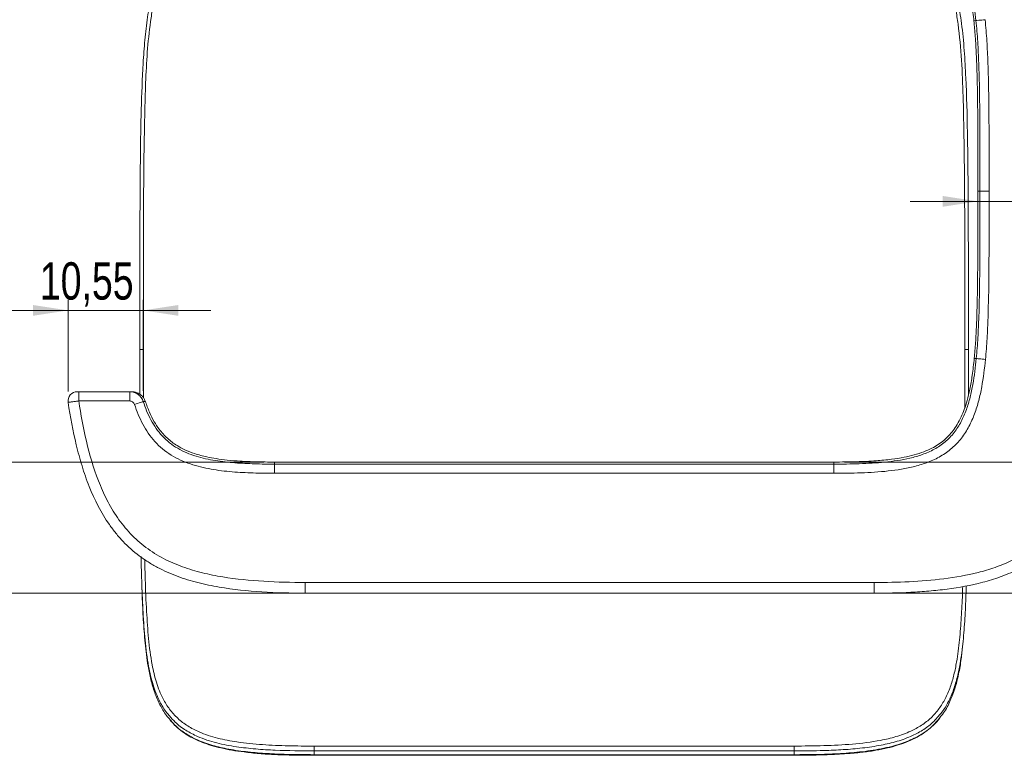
# Model space of a CAD drawing. Header units: millimetres. Extents: x 0 to 420, y 0 to 297.
# Tile 9 of 12: x 278 to 370, y 88 to 157. Entities that reach past the tile are written whole.
import ezdxf

# ---------------------------------------------------------------- set-up
doc = ezdxf.new("R2010")
doc.units = ezdxf.units.MM
doc.styles.add('SLDTEXTSTYLE0', font='TXT', dxfattribs={"width": 0.75})
doc.dimstyles.new('SLDDIMSTYLE1', dxfattribs={"dimtxt": 3.5, "dimasz": 3.302, "dimexe": 0, "dimexo": 0.0625, "dimgap": 0.875, "dimtad": 1, "dimlfac": 1.5, "dimrnd": 1e-09, "dimzin": 12, "dimdsep": 46, "dimtxsty": 'SLDTEXTSTYLE0', "dimsah": 1, "dimcen": 0.09, "dimadec": 0, "dimazin": 3, "dimtfac": 1, "dimtmove": 0, "dimatfit": 0, "dimfxl": 0, "dimfrac": 2, "dimtolj": 1, "dimtzin": 12, "dimarcsym": 0})

# ---------------------------------------------------------------- blocks, each defined once
blk = doc.blocks.new('_D_17')
at = {"color": 7, "linetype": 'Continuous', "lineweight": 0}
for p, q in [((272.895, 115.49), (272.895, 121.84)), ((300.925, 115.49), (271.895, 115.49)), ((272.895, 103.204), (272.895, 115.49)), ((303.794, 103.204), (271.895, 103.204)), ((272.895, 103.204), (272.895, 96.854))]:
    blk.add_line(p, q, dxfattribs=at)
for points in [[(272.895, 115.49), (273.403, 118.792), (272.387, 118.792)], [(272.895, 103.204), (272.387, 99.902), (273.403, 99.902)]]:
    blk.add_solid(points, dxfattribs=at)
at = {"color": 7, "linetype": 'Continuous', "lineweight": 0, "insert": (268.384, 105.954), "char_height": 3.5, "attachment_point": 1, "rotation": 90, "style": 'SLDTEXTSTYLE0'}
blk.add_mtext('18,43', dxfattribs=at)
blk = doc.blocks.new('_D_18')
at = {"color": 7, "linetype": 'Continuous', "lineweight": 0}
for p, q in [((282.588, 122.088), (282.588, 130.705)), ((289.623, 122.159), (289.623, 130.705)), ((282.588, 129.705), (276.238, 129.705)), ((282.588, 129.705), (289.623, 129.705)), ((289.623, 129.705), (295.973, 129.705))]:
    blk.add_line(p, q, dxfattribs=at)
for points in [[(282.588, 129.705), (279.286, 130.213), (279.286, 129.197)], [(289.623, 129.705), (292.925, 129.197), (292.925, 130.213)]]:
    blk.add_solid(points, dxfattribs=at)
at = {"color": 7, "linetype": 'Continuous', "lineweight": 0, "insert": (279.937, 134.217), "char_height": 3.5, "attachment_point": 1, "style": 'SLDTEXTSTYLE0'}
blk.add_mtext('10,55', dxfattribs=at)
blk = doc.blocks.new('_D_19')
at = {"color": 7, "linetype": 'Continuous', "lineweight": 0}
for p, q in [((402.197, 115.49), (402.197, 121.84)), ((355.332, 115.49), (403.197, 115.49)), ((402.197, 103.204), (402.197, 115.49)), ((359.127, 103.204), (403.197, 103.204)), ((402.197, 103.204), (402.197, 96.854))]:
    blk.add_line(p, q, dxfattribs=at)
for points in [[(402.197, 115.49), (402.705, 118.792), (401.689, 118.792)], [(402.197, 103.204), (401.689, 99.902), (402.705, 99.902)]]:
    blk.add_solid(points, dxfattribs=at)
at = {"color": 7, "linetype": 'Continuous', "lineweight": 0, "insert": (397.686, 101.318), "char_height": 3.5, "attachment_point": 1, "rotation": 90, "style": 'SLDTEXTSTYLE0'}
blk.add_mtext('18,43', dxfattribs=at)
blk = doc.blocks.new('_D_20')
at = {"color": 7, "linetype": 'Continuous', "lineweight": 0}
for p, q in [((381.461, 142.204), (381.461, 138.925)), ((367.838, 139.925), (361.488, 139.925)), ((367.838, 139.925), (381.461, 139.925)), ((367.838, 139.871), (367.838, 138.925)), ((381.461, 139.925), (387.811, 139.925))]:
    blk.add_line(p, q, dxfattribs=at)
for points in [[(367.838, 139.925), (364.536, 140.433), (364.536, 139.417)], [(381.461, 139.925), (384.763, 139.417), (384.763, 140.433)]]:
    blk.add_solid(points, dxfattribs=at)
at = {"color": 7, "linetype": 'Continuous', "lineweight": 0, "insert": (371.679, 144.437), "char_height": 3.5, "attachment_point": 1, "style": 'SLDTEXTSTYLE0'}
blk.add_mtext('20,43', dxfattribs=at)

msp = doc.modelspace()

# ---------------------------------------------------------------- linework, layer by layer
at = {"color": 7, "linetype": 'Continuous', "lineweight": 15}
for p, q in [((289.30406495, 126.05167748), (289.30406495, 126.06282479)), ((366.95299024, 126.05167748), (366.95201918, 121.75400626)), ((288.53055561, 122.08327474), (288.06152666, 122.08328219)), ((288.35726504, 122.08326232), (288.53724127, 122.08318533)), ((354.33237229, 115.48991821), (301.92468538, 115.48991821)), ((354.33237229, 114.43725299), (301.92467793, 114.43725299)), ((301.92468538, 115.2978323), (354.33237229, 115.2978323)), ((354.33237229, 114.43725299), (354.33237229, 115.2978323)), ((304.79385678, 104.20418602), (304.79385678, 103.20418647)), ((304.79385678, 104.20418602), (358.12718893, 104.20418602)), ((358.12718893, 104.20418602), (358.12718893, 103.20418647)), ((358.12718893, 103.20418647), (304.79385678, 103.20418647)), ((305.63834036, 88.86927686), (350.61871483, 88.86927686)), ((305.63167209, 88.01262897), (350.62206387, 88.01262897)), ((305.63834036, 88.4125364), (305.63834036, 88.06232434)), ((350.61871483, 88.4125364), (305.63834036, 88.4125364)), ((305.63834036, 88.06232434), (350.61871483, 88.06232434)), ((350.61871483, 88.4125364), (350.61871483, 88.06232434))]:
    msp.add_line(p, q, dxfattribs=at)
at = {"color": 8, "linetype": 'Continuous', "lineweight": 15}
for p, q in [((289.637394, 126.04610445), (289.63544691, 121.5234853)), ((283.44453101, 122.08463571), (283.44412868, 122.08464068)), ((301.92468538, 115.48991821), (301.92468538, 115.2978323)), ((354.33237229, 115.48991821), (354.33237229, 115.2978323))]:
    msp.add_line(p, q, dxfattribs=at)
at = {"color": 8, "linetype": 'Continuous', "lineweight": 15, "flags": 128}
for points in [[(367.83775165, 140.87092202), (367.84204319, 140.87092078), (367.85738145, 140.87091644), (367.88384343, 140.87090883), (367.9214167, 140.87089812), (367.97008886, 140.8708843), (368.02983507, 140.87086723)], [(367.50241095, 125.21614205), (367.50668262, 125.21572855), (367.52194886, 125.21425333), (367.54828914, 125.21170772), (367.58568858, 125.2080917), (367.63413225, 125.20340901), (367.69360279, 125.19765965)]]:
    msp.add_lwpolyline(points, dxfattribs=at)
at = {"color": 7, "linetype": 'Continuous', "lineweight": 15, "flags": 128}
for points in [[(368.89041687, 140.87081958), (368.73395467, 140.87082827), (368.58263586, 140.87083665), (368.44143246, 140.87084441), (368.31498121, 140.8708514), (368.20743953, 140.87085745), (368.12234396, 140.87086211), (368.062486, 140.87086552), (368.02983507, 140.87086723)], [(368.55019107, 125.11484148), (368.39445655, 125.12989786), (368.2438381, 125.14446002), (368.10329034, 125.15804863), (367.9774252, 125.17021792), (367.87038519, 125.18056677), (367.78568203, 125.1887562), (367.72610222, 125.19451674), (367.69360279, 125.19765965)], [(283.5796448, 121.21696096), (283.57961997, 121.38602457), (283.57959017, 121.54859127), (283.5795703, 121.69841748), (283.57955043, 121.8297439), (283.57953056, 121.93752648), (283.57952063, 122.0176227), (283.57951069, 122.066953), (283.57951069, 122.0836274)], [(288.35730478, 121.21659588), (288.35729484, 121.38567936), (288.35728988, 121.54826344), (288.35728491, 121.69810207), (288.35727994, 121.82943346), (288.35727497, 121.93721604), (288.35727001, 122.01730233), (288.35727001, 122.06661524), (288.35726504, 122.08326232)], [(288.80500023, 120.89316866), (288.95379826, 120.94153286), (289.09770374, 120.98831009), (289.231993, 121.03195808), (289.35225531, 121.07104631), (289.45452695, 121.10428831), (289.53545515, 121.13059383), (289.59238256, 121.14909611), (289.62343161, 121.15918916)], [(301.92467793, 114.43725299), (301.92468042, 114.5937127), (301.92468042, 114.74503151), (301.9246829, 114.88623491), (301.9246829, 115.01268617), (301.9246829, 115.12022785), (301.92468538, 115.20532341), (301.92468538, 115.26518138), (301.92468538, 115.2978323)]]:
    msp.add_lwpolyline(points, dxfattribs=at)
at = {"color": 7, "linetype": 'Continuous', "lineweight": 15}
for centre, radius, start, end in [((283.44463279, 121.21805622), 0.86666175, 90.0484328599, 188.5708654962), ((283.4448016, 121.21695306), 0.86666668, 90.0132560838, 188.5745433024)]:
    msp.add_arc(centre, radius, start, end, dxfattribs=at)
for points, knots in [([(358.12718952, 183.20418558), (359.26863971, 183.20418558), (360.40926886, 183.18193109), (362.6879264, 183.0669275), (363.82798224, 182.97407121), (366.08215366, 182.6785835), (367.19810325, 182.47643462), (368.8454189, 182.04321541), (369.39004143, 181.87690904), (370.19842385, 181.58567212), (370.46673709, 181.48143645), (370.99424514, 181.25984129), (371.25413286, 181.14225139), (372.02137908, 180.76766762), (372.51631096, 180.48884267), (373.23067867, 180.02136199), (373.46413143, 179.85733117), (373.92120555, 179.51199777), (374.14555291, 179.32999597), (375.22630001, 178.38879773), (375.96842152, 177.52987729), (376.76762296, 176.34509616), (376.92147292, 176.1019187), (377.21485882, 175.6089876), (377.35435888, 175.35941848), (377.75350166, 174.60235887), (377.99386066, 174.08654789), (378.43296294, 173.03696971), (378.63168755, 172.50319446), (378.99520396, 171.42100273), (379.1602488, 170.87142556), (379.60993301, 169.21901611), (379.85136627, 168.10897645), (380.25902437, 165.87802837), (380.4248552, 164.757063), (380.84480452, 161.38296075), (381.02333042, 159.11886126), (381.27815518, 154.57604263), (381.35258415, 152.30219088), (381.4440661, 147.75392448), (381.46052286, 145.47900972), (381.46052286, 143.20418558)], [0, 0, 0, 0, 0.0625, 0.0625, 0.125, 0.125, 0.1875, 0.1875, 0.21875, 0.21875, 0.234375, 0.234375, 0.25, 0.25, 0.28125, 0.28125, 0.296875, 0.296875, 0.3125, 0.3125, 0.375, 0.375, 0.390625, 0.390625, 0.40625, 0.40625, 0.4375, 0.4375, 0.46875, 0.46875, 0.5, 0.5, 0.5625, 0.5625, 0.625, 0.625, 0.75, 0.75, 0.875, 0.875, 1, 1, 1, 1]), ([(380.46052286, 143.20418558), (380.46052286, 145.41311818), (380.44494653, 147.62169649), (380.35915776, 152.03761037), (380.28949406, 154.24495842), (380.0524881, 158.65743275), (379.88675062, 160.85817895), (379.49969487, 164.13841909), (379.34716312, 165.2284463), (378.97332342, 167.39859611), (378.75238265, 168.4787716), (378.34193342, 170.08765241), (378.19137843, 170.62331247), (377.85831263, 171.68318473), (377.67619261, 172.20640874), (377.27333207, 173.23622608), (377.05261592, 173.74282988), (376.68526813, 174.48711551), (376.5567527, 174.73259851), (376.28608123, 175.21769062), (376.14353547, 175.45790444), (375.39714214, 176.63502164), (374.69893534, 177.48934379), (373.67010198, 178.4223546), (373.45564322, 178.60295559), (373.01596759, 178.94636879), (372.79103081, 179.10910448), (372.10174835, 179.5718498), (371.62292124, 179.84638136), (370.87937727, 180.213661), (370.6273154, 180.32867381), (370.11538742, 180.54496894), (369.85481324, 180.64648855), (369.06949503, 180.92958989), (368.54026863, 181.09044061), (366.93943016, 181.50840331), (365.85486948, 181.70195995), (363.66447911, 181.98467914), (362.5569874, 182.07323207), (360.3437174, 182.18295492), (359.23584427, 182.20418558), (358.12718952, 182.20418558)], [0, 0, 0, 0, 0.125, 0.125, 0.25, 0.25, 0.375, 0.375, 0.4375, 0.4375, 0.5, 0.5, 0.53125, 0.53125, 0.5625, 0.5625, 0.59375, 0.59375, 0.609375, 0.609375, 0.625, 0.625, 0.6875, 0.6875, 0.703125, 0.703125, 0.71875, 0.71875, 0.75, 0.75, 0.765625, 0.765625, 0.78125, 0.78125, 0.8125, 0.8125, 0.875, 0.875, 0.9375, 0.9375, 1, 1, 1, 1]), ([(367.66147207, 156.86303867), (367.57826838, 157.65616461), (367.47063825, 158.44778502), (367.24160442, 159.62254815), (367.15331246, 160.01284998), (366.94505456, 160.78378801), (366.82499548, 161.16585812), (366.3966214, 162.28339412), (366.02898347, 162.98279664), (365.39195208, 163.75837132), (365.25685094, 163.90674274), (364.97425971, 164.18633741), (364.82619754, 164.31800349), (364.51730548, 164.56599285), (364.35660312, 164.68246939), (364.02231075, 164.89993559), (363.84790652, 165.00135489), (362.96354747, 165.46619339), (362.20989824, 165.71104315), (361.0442015, 165.98139719), (360.65163473, 166.05388754), (359.86695338, 166.17334723), (359.47369322, 166.22063652), (358.29203754, 166.33713227), (357.5016782, 166.3797682), (355.91864472, 166.43372046), (355.12588452, 166.44387247), (354.332374, 166.44387247)], [0, 0, 0, 0, 0.125, 0.125, 0.1875, 0.1875, 0.25, 0.25, 0.375, 0.375, 0.40625, 0.40625, 0.4375, 0.4375, 0.46875, 0.46875, 0.5, 0.5, 0.625, 0.625, 0.6875, 0.6875, 0.75, 0.75, 0.875, 0.875, 1, 1, 1, 1]), ([(354.33237478, 166.25178676), (355.04337506, 166.24704014), (356.34857459, 166.23832666), (358.13578658, 166.15663068), (359.5976255, 166.0226268), (360.77637393, 165.84426234), (361.78718624, 165.6185802), (362.66334688, 165.34708084), (363.42821133, 165.01749357), (364.05598235, 164.66410968), (364.75838515, 164.15471649), (365.36425971, 163.53301795), (365.87874829, 162.78762544), (366.22396541, 162.14635497), (366.5318564, 161.42392268), (366.80666464, 160.5954183), (367.06500989, 159.56960995), (367.30032586, 158.29833521), (367.41008716, 157.35929698), (367.47043554, 156.84299987)], [0, 0, 0, 0, 0.113505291, 0.2083642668, 0.2855306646, 0.3477653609, 0.3985510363, 0.4507578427, 0.4939538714, 0.5312743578, 0.5655256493, 0.6322361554, 0.6685148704, 0.7098932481, 0.7482674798, 0.7937627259, 0.8490971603, 0.9170313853, 1, 1, 1, 1]), ([(289.30406495, 126.05167748), (289.30335145, 129.2252772), (289.30231402, 133.83967505), (289.326153, 141.33054588), (289.37591512, 147.09756549), (289.55898139, 152.14726637), (289.75992103, 155.04016873), (289.99876526, 157.15034332), (290.31276026, 158.86442719), (290.69091575, 160.16811866), (291.08037297, 161.1350367), (291.61585661, 162.06264813), (292.3304342, 162.87944072), (293.20297448, 163.538081), (294.1738763, 164.02562646), (295.21158414, 164.37475863), (296.6516954, 164.7000225), (298.47069158, 164.91291448), (300.35762074, 165.01664442), (301.49934487, 165.03684321), (301.92468042, 165.04436802)], [0, 0, 0, 0, 0.20059640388, 0.29166615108, 0.47392202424, 0.56561473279, 0.61158404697, 0.65753631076, 0.70007522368, 0.72175329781, 0.74340658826, 0.7659406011, 0.78924003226, 0.81156881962, 0.83465688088, 0.85761856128, 0.88060851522, 0.92784827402, 0.97312074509, 1, 1, 1, 1]), ([(354.33237478, 165.03679575), (354.65285202, 165.03468944), (355.75687831, 165.02743331), (357.64159773, 164.93200773), (359.66089768, 164.69735213), (361.3354227, 164.30406736), (362.53073856, 163.83530501), (363.52449862, 163.21371724), (364.286226, 162.50673622), (364.89632551, 161.6610094), (365.35581656, 160.73104365), (365.70196176, 159.7414118), (366.04912466, 158.36946895), (366.35129971, 156.47367875), (366.5798339, 154.06369686), (366.76547265, 150.65030388), (366.88597816, 146.03196555), (366.93626889, 140.37843723), (366.95171683, 134.54877324), (366.95287507, 129.82885224), (366.95296145, 126.99593077), (366.95299024, 126.05167748)], [0, 0, 0, 0, 0.0202502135, 0.0697608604, 0.1191977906, 0.148462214, 0.1782727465, 0.1998836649, 0.2222239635, 0.2435641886, 0.2655240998, 0.2876735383, 0.3098438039, 0.3550759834, 0.4090862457, 0.4631154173, 0.5715256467, 0.7015690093, 0.8209547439, 0.9403216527, 1, 1, 1, 1]), ([(368.51735667, 156.95281574), (368.308737, 156.93093422), (368.10105985, 156.90915156), (367.78906277, 156.87642708), (367.68615239, 156.86563311), (367.66147147, 156.86304439)], [0, 0, 0, 0, 0.5, 0.5, 1, 1, 1, 1]), ([(368.02983592, 140.87086727), (368.03021609, 142.2044145), (368.0309053, 143.53796281), (368.02737579, 146.2050503), (368.02307264, 147.53865037), (367.99533477, 150.20542649), (367.9717458, 151.53859164), (367.89824783, 153.53746523), (367.86707442, 154.20378744), (367.7831893, 155.53485416), (367.73105691, 156.19961277), (367.66147147, 156.86304439)], [0, 0, 0, 0, 0.25, 0.25, 0.5, 0.5, 0.75, 0.75, 0.875, 0.875, 1, 1, 1, 1]), ([(368.51735667, 156.95281574), (368.58733319, 156.28565545), (368.64001779, 155.61717963), (368.7249039, 154.2786697), (368.75654111, 153.60860816), (368.83119, 151.59851137), (368.85522997, 150.2578559), (368.88349134, 147.57608969), (368.88788979, 146.23498867), (368.89149346, 143.55290716), (368.89079852, 142.21186315), (368.89041619, 140.87081954)], [0, 0, 0, 0, 0.125, 0.125, 0.25, 0.25, 0.5, 0.5, 0.75, 0.75, 1, 1, 1, 1]), ([(367.47043554, 156.84300484), (367.51584924, 156.35678431), (367.61277228, 155.31908041), (367.70339063, 153.66353403), (367.76890535, 151.82866632), (367.81351961, 149.59099785), (367.83434014, 146.96133547), (367.83886203, 143.9582168), (367.83812571, 141.91095597), (367.83775165, 140.87092202)], [0, 0, 0, 0, 0.091657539, 0.1956177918, 0.3111604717, 0.436291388, 0.6157130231, 0.8047774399, 1, 1, 1, 1]), ([(358.12718952, 104.20418558), (359.22403443, 104.20418558), (360.31796785, 104.22502676), (362.49681098, 104.33130313), (363.58176214, 104.41644162), (365.73749598, 104.68814009), (366.8083718, 104.87403346), (368.39731271, 105.27723249), (368.92402667, 105.43262739), (369.96974866, 105.79857818), (370.49144563, 106.01091042), (371.99162018, 106.73128431), (372.91830949, 107.327229), (373.9643831, 108.24908661), (374.16884927, 108.44315194), (374.55992501, 108.84243091), (374.74711258, 109.04802072), (375.28527878, 109.68146228), (375.61287403, 110.12597678), (376.21461046, 111.05309658), (376.48877358, 111.53568625), (376.99194451, 112.53304278), (377.2184747, 113.04297405), (377.83409135, 114.58716405), (378.16315466, 115.64128857), (378.71910204, 117.78051818), (378.94552636, 118.8667712), (379.32862561, 121.05605874), (379.48452315, 122.15545044), (379.74790278, 124.36068148), (379.85524659, 125.46711841), (380.03516088, 127.68059487), (380.10770535, 128.78794388), (380.28762286, 132.11131388), (380.35806728, 134.32863021), (380.44479673, 138.7651626), (380.46052286, 140.98439828), (380.46052286, 143.20418558)], [0, 0, 0, 0, 0.0625, 0.0625, 0.125, 0.125, 0.1875, 0.1875, 0.21875, 0.21875, 0.25, 0.25, 0.3125, 0.3125, 0.328125, 0.328125, 0.34375, 0.34375, 0.375, 0.375, 0.40625, 0.40625, 0.4375, 0.4375, 0.5, 0.5, 0.5625, 0.5625, 0.625, 0.625, 0.6875, 0.6875, 0.75, 0.75, 0.875, 0.875, 1, 1, 1, 1]), ([(381.46052286, 143.20418558), (381.46052286, 140.92550253), (381.44401432, 138.64685257), (381.35217309, 134.09078817), (381.27741895, 131.81276082), (381.08550139, 128.40111544), (381.00801543, 127.26471899), (380.81547467, 124.99420206), (380.70049542, 123.86017476), (380.41773052, 121.60008134), (380.25001704, 120.47309519), (379.83737803, 118.2312539), (379.5936488, 117.121709), (378.9946155, 114.93654745), (378.63987622, 113.86075906), (378.08827537, 112.54891853), (377.97245611, 112.28822261), (377.72841786, 111.77060136), (377.60010366, 111.5135929), (377.19864808, 110.75692625), (376.90784135, 110.26902242), (376.27252391, 109.3315535), (375.92799882, 108.88199869), (375.36513222, 108.24056179), (375.16982877, 108.03223305), (374.76290698, 107.62722263), (374.55158791, 107.43099402), (373.47253104, 106.4965232), (372.52297054, 105.88474607), (370.99019176, 105.13768614), (370.45812961, 104.91596754), (369.38368963, 104.52947422), (368.84030602, 104.3636916), (367.19553231, 103.93150089), (366.0797202, 103.72935486), (364.38769108, 103.50772645), (363.81988498, 103.44765201), (362.68347349, 103.35005456), (362.11477914, 103.31248666), (360.40753752, 103.22641355), (359.26784704, 103.20418558), (358.12718952, 103.20418558)], [0, 0, 0, 0, 0.125, 0.125, 0.25, 0.25, 0.3125, 0.3125, 0.375, 0.375, 0.4375, 0.4375, 0.5, 0.5, 0.5625, 0.5625, 0.578125, 0.578125, 0.59375, 0.59375, 0.625, 0.625, 0.65625, 0.65625, 0.671875, 0.671875, 0.6875, 0.6875, 0.75, 0.75, 0.78125, 0.78125, 0.8125, 0.8125, 0.875, 0.875, 0.90625, 0.90625, 0.9375, 0.9375, 1, 1, 1, 1]), ([(367.83776407, 140.87090666), (367.8380764, 139.88828254), (367.83870243, 137.91877045), (367.83504037, 135.01024012), (367.8166211, 132.42613444), (367.77650178, 130.21918935), (367.71711133, 128.39884892), (367.63371093, 126.74630336), (367.54441611, 125.70568366), (367.50240847, 125.21613709)], [0, 0, 0, 0, 0.1882015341, 0.3772197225, 0.5570690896, 0.6831407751, 0.7999711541, 0.9058989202, 1, 1, 1, 1]), ([(367.69360394, 125.1976588), (367.75646736, 125.84808958), (367.80364511, 126.50001028), (367.88018624, 127.80483766), (367.90881352, 128.45758014), (367.97619261, 130.41643844), (367.99805879, 131.7232329), (368.03645211, 135.64351586), (368.02969094, 138.25720862), (368.02983592, 140.87086727)], [0, 0, 0, 0, 0.125, 0.125, 0.25, 0.25, 0.5, 0.5, 1, 1, 1, 1]), ([(368.89041617, 140.87081954), (368.89027044, 138.24365874), (368.89711401, 135.61641323), (368.8580634, 131.6761427), (368.83582116, 130.36283101), (368.76749257, 128.39328728), (368.73845459, 127.73671947), (368.66106437, 126.42451443), (368.61342107, 125.76907635), (368.55018995, 125.11484112)], [0, 0, 0, 0, 0.5, 0.5, 0.75, 0.75, 0.875, 0.875, 1, 1, 1, 1]), ([(289.3059574, 121.84723786), (289.30513978, 122.31783923), (289.30270484, 123.71933043), (289.30352211, 125.12080122), (289.30406495, 126.05167748)], [0, 0, 0, 0, 0.3357861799, 1, 1, 1, 1]), ([(289.30406309, 126.05167734), (289.30406309, 126.0502182), (289.33998746, 126.04876805), (289.46340087, 126.04670451), (289.55012996, 126.04610384), (289.63739643, 126.04610384)], [0, 0, 0, 0, 0.5, 0.5, 1, 1, 1, 1]), ([(366.61965721, 126.04603201), (366.70692367, 126.04603201), (366.79365276, 126.04663267), (366.91706618, 126.04869617), (366.95299054, 126.0501463), (366.95299054, 126.05160541)], [0, 0, 0, 0, 0.5, 0.5, 1, 1, 1, 1]), ([(366.95221041, 122.60399085), (366.95256766, 122.82604446), (366.95442257, 123.9790005), (366.95363009, 125.13193763), (366.95299024, 126.06282479)], [0, 0, 0, 0, 0.1925950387, 1, 1, 1, 1]), ([(367.50241095, 125.21614205), (367.44478099, 124.67939857), (367.34014429, 123.70485224), (367.11427422, 122.38422523), (366.8622415, 121.31804377), (366.58558098, 120.45595517), (366.27508168, 119.70486844), (365.93170219, 119.03963692), (365.41813176, 118.27439561), (364.816148, 117.63778293), (364.11684597, 117.11698623), (363.49623633, 116.75837119), (362.74095742, 116.42284247), (361.87091633, 116.14547998), (360.85806941, 115.91270376), (359.66832593, 115.72717262), (358.18865733, 115.58796611), (356.377704, 115.50383545), (355.05387755, 115.49482761), (354.33237229, 115.48991821)], [0, 0, 0, 0, 0.0847236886, 0.1538298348, 0.2101668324, 0.2565674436, 0.2957874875, 0.3376414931, 0.3738423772, 0.4402237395, 0.4738366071, 0.5104653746, 0.552500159, 0.603329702, 0.6535532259, 0.7155139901, 0.7921994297, 0.8867455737, 1, 1, 1, 1]), ([(354.33237342, 115.29783202), (355.13298709, 115.29783767), (355.93240489, 115.30814035), (357.5272625, 115.36299833), (358.32285153, 115.40626872), (359.90567479, 115.56474853), (360.69326082, 115.67692891), (361.86231841, 115.95129343), (362.24995611, 116.06038404), (362.82667521, 116.2648118), (363.01866415, 116.34036641), (363.39278026, 116.50539348), (363.57579058, 116.5950157), (363.93328762, 116.7892294), (364.10759543, 116.89413509), (364.44568964, 117.12242432), (364.61008145, 117.2464332), (365.08285318, 117.6427662), (365.36358892, 117.93580771), (365.73748688, 118.41486559), (365.85464651, 118.58080402), (366.07416872, 118.92506115), (366.1768297, 119.10423147), (366.46010228, 119.64863396), (366.62003796, 120.02202684), (366.89769531, 120.78408167), (367.01388447, 121.17329793), (367.21368151, 121.9635153), (367.29745223, 122.36467039), (367.51425889, 123.57137033), (367.61490106, 124.38363558), (367.69360398, 125.19765913)], [0, 0, 0, 0, 0.125, 0.125, 0.25, 0.25, 0.375, 0.375, 0.4375, 0.4375, 0.46875, 0.46875, 0.5, 0.5, 0.53125, 0.53125, 0.5625, 0.5625, 0.625, 0.625, 0.65625, 0.65625, 0.6875, 0.6875, 0.75, 0.75, 0.8125, 0.8125, 0.875, 0.875, 1, 1, 1, 1]), ([(368.55018995, 125.11484112), (368.4664044, 124.24824777), (368.35846948, 123.38523772), (368.12266384, 122.10168847), (368.03109729, 121.67474948), (367.8124969, 120.83502099), (367.68516949, 120.42170721), (367.38229914, 119.6125995), (367.20866592, 119.21611165), (366.90221449, 118.63809526), (366.79169583, 118.44818757), (366.55660226, 118.08273086), (366.43163846, 117.9062173), (366.03444845, 117.39536082), (365.73863489, 117.08078197), (365.24419844, 116.6514092), (365.07115498, 116.51520059), (364.71647188, 116.26288497), (364.53382167, 116.14602561), (363.97161587, 115.82041636), (363.57807274, 115.63486193), (362.76202484, 115.31980865), (362.35027512, 115.19367434), (361.10791489, 114.8751875), (360.26996674, 114.74465992), (358.58485411, 114.56125924), (357.73734186, 114.51131629), (356.03788176, 114.44880359), (355.18581239, 114.4372578), (354.33237342, 114.43725178)], [0, 0, 0, 0, 0.125, 0.125, 0.1875, 0.1875, 0.25, 0.25, 0.3125, 0.3125, 0.34375, 0.34375, 0.375, 0.375, 0.4375, 0.4375, 0.46875, 0.46875, 0.5, 0.5, 0.5625, 0.5625, 0.625, 0.625, 0.75, 0.75, 0.875, 0.875, 1, 1, 1, 1]), ([(286.00352232, 122.08367458), (285.57159068, 122.08393415), (284.71850603, 122.0844468), (283.86542096, 122.08462481), (283.44426775, 122.0847127)], [0, 0, 0, 0, 0.5063174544, 1, 1, 1, 1]), ([(283.44460109, 122.08361969), (283.4446071, 122.08361488), (283.45943832, 122.08361391), (283.50929959, 122.08361749), (283.5440963, 122.08362184), (283.57950841, 122.08362739)], [0, 0, 0, 0, 0.5, 0.5, 1, 1, 1, 1]), ([(283.57950841, 122.08362739), (284.37587624, 122.08375232), (285.1722441, 122.08355146), (285.96861193, 122.08342478), (286.76483025, 122.08329812), (287.56104858, 122.08322888), (288.3572669, 122.08326272)], [0, 0, 0, 0, 0.0035836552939, 0.0035836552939, 0.0035836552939, 0.0071666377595, 0.0071666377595, 0.0071666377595, 0.0071666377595]), ([(288.3572669, 122.08326272), (288.6381569, 122.08327557), (288.91333289, 121.99330679), (289.25309439, 121.74561134), (289.35327259, 121.64470511), (289.5159398, 121.41969441), (289.58027308, 121.29329788), (289.62343268, 121.1591894)], [0, 0, 0, 0, 0.5, 0.5, 0.75, 0.75, 1, 1, 1, 1]), ([(289.81350834, 121.17045195), (289.79246724, 121.23409182), (289.7425718, 121.38500306), (289.60398462, 121.58675629), (289.43007716, 121.76688298), (289.24614298, 121.89754148), (289.06796243, 121.98585494), (288.90693903, 122.0394524), (288.77229257, 122.06741445), (288.6735354, 122.07892081), (288.61262609, 122.08218539), (288.58620579, 122.08285859), (288.57806226, 122.08300944), (288.57257697, 122.08308498), (288.56748707, 122.08313561), (288.56226014, 122.08316966), (288.5590516, 122.08318047), (288.55434735, 122.08319625), (288.53678162, 122.08326272), (288.52966651, 122.08328964)], [0, 0, 0, 0, 0.0728686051, 0.1727956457, 0.2634442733, 0.3451556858, 0.4175293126, 0.4795931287, 0.5299124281, 0.5668749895, 0.58893051, 0.594879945, 0.5988610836, 0.6032790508, 0.6105621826, 0.6272335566, 0.6885171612, 0.8738318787, 1, 1, 1, 1]), ([(283.57964438, 121.21696074), (283.44870318, 121.19985946), (283.31857601, 121.18288113), (283.08010581, 121.15179215), (282.96954065, 121.13739164), (282.83243397, 121.11954477), (282.79059865, 121.11410119), (282.71864326, 121.1047408), (282.68820542, 121.10078258), (282.63848073, 121.09431758), (282.61941975, 121.09184019), (282.59424475, 121.0885691), (282.5878221, 121.08773529), (282.58782191, 121.0877365)], [0, 0, 0, 0, 0.25, 0.25, 0.5, 0.5, 0.625, 0.625, 0.75, 0.75, 0.875, 0.875, 1, 1, 1, 1]), ([(304.79385619, 103.20418558), (303.44162131, 103.20418558), (302.09222505, 103.23515146), (299.40316002, 103.40319793), (298.06340791, 103.53936949), (296.39932672, 103.82531438), (296.06705323, 103.88842404), (295.40376697, 104.02839625), (295.07208131, 104.10544722), (294.0866273, 104.35865526), (293.44129071, 104.55689751), (292.17987549, 105.02741972), (291.56379727, 105.29970074), (290.66698662, 105.77722224), (290.37153728, 105.94863232), (289.79591971, 106.3137064), (289.51706562, 106.50642368), (288.70771295, 107.115509), (288.20452337, 107.56292355), (287.50388099, 108.29559725), (287.27933195, 108.55005176), (286.84787616, 109.07901759), (286.64306485, 109.35100043), (285.6733161, 110.7383668), (285.06367296, 111.94195776), (284.30978689, 113.83789698), (284.08758195, 114.48019998), (283.6886757, 115.77844701), (283.51164799, 116.43576247), (283.03545589, 118.41641685), (282.78975102, 119.74851841), (282.58782191, 121.0877365)], [0, 0, 0, 0, 0.125, 0.125, 0.25, 0.25, 0.28125, 0.28125, 0.3125, 0.3125, 0.375, 0.375, 0.4375, 0.4375, 0.46875, 0.46875, 0.5, 0.5, 0.5625, 0.5625, 0.59375, 0.59375, 0.625, 0.625, 0.75, 0.75, 0.8125, 0.8125, 0.875, 0.875, 1, 1, 1, 1]), ([(288.35730374, 121.21659606), (287.56102718, 121.21656222), (286.76475061, 121.21663146), (285.96847406, 121.21675813), (285.17219751, 121.21688481), (284.37592094, 121.21708567), (283.57964438, 121.21696074)], [0, 0, 0, 0, 0.0035832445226, 0.0035832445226, 0.0035832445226, 0.0071664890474, 0.0071664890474, 0.0071664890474, 0.0071664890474]), ([(283.57964438, 121.21696074), (283.77174987, 119.94582659), (284.00388886, 118.6828574), (284.59717939, 116.18323153), (284.95684824, 114.94627246), (285.66460194, 113.12514905), (285.92666631, 112.53090021), (286.5147289, 111.38023514), (286.84100538, 110.82304991), (287.57522658, 109.75464161), (287.98712402, 109.24040341), (288.87929316, 108.30115649), (289.36138005, 107.87246), (290.13900835, 107.29136784), (290.40726682, 107.10795728), (290.96156306, 106.76134745), (291.24523172, 106.59968742), (292.10744112, 106.14984666), (292.6999596, 105.89489949), (293.9128683, 105.45573267), (294.53325966, 105.27151593), (295.79583048, 104.95837212), (296.43332389, 104.83065281), (298.34699545, 104.51385574), (299.63056699, 104.38821661), (302.20645, 104.23292466), (303.49884469, 104.20418558), (304.79385619, 104.20418558)], [0, 0, 0, 0, 0.125, 0.125, 0.25, 0.25, 0.3125, 0.3125, 0.375, 0.375, 0.4375, 0.4375, 0.5, 0.5, 0.53125, 0.53125, 0.5625, 0.5625, 0.625, 0.625, 0.6875, 0.6875, 0.75, 0.75, 0.875, 0.875, 1, 1, 1, 1]), ([(288.80500004, 120.89316919), (288.77437404, 120.98739253), (288.71373326, 121.06994076), (288.55345781, 121.18532711), (288.45636399, 121.21660027), (288.35730374, 121.21659606)], [0, 0, 0, 0, 0.5, 0.5, 1, 1, 1, 1]), ([(301.92467801, 114.43725178), (301.26093186, 114.43725731), (300.59708022, 114.44567485), (299.27235752, 114.48787035), (298.61117819, 114.5212136), (297.29308353, 114.63207457), (296.63623892, 114.71032491), (295.32975418, 114.94146307), (294.67615275, 115.09627089), (293.73133926, 115.4159015), (293.42175692, 115.53706806), (292.8158075, 115.81548508), (292.51884846, 115.97334447), (291.67368414, 116.49751252), (291.16446076, 116.91830363), (290.26210804, 117.91123433), (289.88996766, 118.45968043), (289.42071567, 119.34085629), (289.27868573, 119.64476748), (289.02261418, 120.26138769), (288.90837237, 120.57513587), (288.80500004, 120.89316919)], [0, 0, 0, 0, 0.125, 0.125, 0.25, 0.25, 0.375, 0.375, 0.5, 0.5, 0.5625, 0.5625, 0.625, 0.625, 0.75, 0.75, 0.875, 0.875, 0.9375, 0.9375, 1, 1, 1, 1]), ([(289.62343268, 121.1591894), (289.71980039, 120.8627072), (289.82620422, 120.57017863), (290.06495033, 119.99533967), (290.19744721, 119.71203909), (290.49002061, 119.164951), (290.65060859, 118.90079129), (291.0055787, 118.39464719), (291.20100432, 118.15180466), (291.84086425, 117.46848013), (292.32474367, 117.08816758), (293.12965814, 116.62154292), (293.41105847, 116.48284615), (293.98238009, 116.24066845), (294.27400801, 116.13591713), (294.86675807, 115.95240896), (295.16883113, 115.87350854), (295.77503041, 115.73735486), (296.07916019, 115.68006657), (296.99386483, 115.53244973), (297.60669364, 115.46572663), (298.83603895, 115.37090111), (299.45247402, 115.34194604), (300.68736979, 115.3052501), (301.30608578, 115.29783718), (301.92468518, 115.29783202)], [0, 0, 0, 0, 0.0625, 0.0625, 0.125, 0.125, 0.1875, 0.1875, 0.25, 0.25, 0.375, 0.375, 0.4375, 0.4375, 0.5, 0.5, 0.5625, 0.5625, 0.625, 0.625, 0.75, 0.75, 0.875, 0.875, 1, 1, 1, 1]), ([(301.92468538, 115.48991821), (301.3485993, 115.49362733), (300.28051976, 115.50050414), (298.80115859, 115.56294456), (297.55486691, 115.6617295), (296.51168058, 115.79638789), (295.49006939, 115.98456389), (294.50218401, 116.24571879), (293.56590919, 116.60956787), (292.69801367, 117.07173713), (291.86678687, 117.69571248), (291.16428935, 118.47250597), (290.61691356, 119.30632258), (290.1727995, 120.17973341), (289.94530023, 120.83508727), (289.82712055, 121.1755258)], [0, 0, 0, 0, 0.1186405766, 0.2199629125, 0.3048744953, 0.3760460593, 0.4364849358, 0.5187300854, 0.5860871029, 0.6428900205, 0.7207954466, 0.7988453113, 0.8572623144, 0.9258516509, 1, 1, 1, 1]), ([(292.08662832, 91.71033722), (291.99819746, 91.8051619), (291.63077404, 92.1991512), (291.08524824, 93.1636276), (290.49376747, 94.60242512), (290.05506727, 96.54600451), (289.774354, 98.81198835), (289.59587999, 101.39044895), (289.48355724, 104.00450193), (289.44133956, 105.7671645), (289.42041322, 106.64087605)], [0, 0, 0, 0, 0.0257761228, 0.1070978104, 0.2212924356, 0.3380872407, 0.5023658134, 0.6678696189, 0.8353705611, 1, 1, 1, 1]), ([(289.50107321, 103.80106739), (289.5092726, 103.51622384), (289.53907658, 102.48084565), (289.62307218, 100.71794963), (289.78189582, 98.51765123), (290.0169361, 96.64833312), (290.32000311, 95.10782637), (290.67203179, 93.88439929), (291.15790503, 92.75594847), (291.64497846, 91.89659932), (292.02624471, 91.47502034), (292.14552516, 91.3431279)], [0, 0, 0, 0, 0.0635755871, 0.2310909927, 0.3986808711, 0.5659929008, 0.6661495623, 0.7664181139, 0.8662824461, 0.9581660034, 1, 1, 1, 1]), ([(366.75476506, 103.8915373), (366.74607646, 103.59692004), (366.71577872, 102.56956943), (366.63107948, 100.83217714), (366.47250947, 98.68429847), (366.23877232, 96.85871166), (365.93769577, 95.35363697), (365.58885849, 94.15749039), (365.10538625, 93.04828163), (364.62783427, 92.21142022), (364.25478578, 91.80364344), (364.14501542, 91.6836542)], [0, 0, 0, 0, 0.0671060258, 0.2340033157, 0.4009739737, 0.5676656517, 0.6676487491, 0.7677458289, 0.8674390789, 0.9609936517, 1, 1, 1, 1]), ([(364.22959193, 91.4958946), (364.33270813, 91.60983653), (364.73181691, 92.05084604), (365.20643712, 92.97851329), (365.71156981, 94.23666805), (366.0485073, 95.60594915), (366.28724449, 96.96789355), (366.36641746, 97.88460503), (366.40316471, 98.31008634)], [0, 0, 0, 0, 0.0635319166, 0.2458987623, 0.4320733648, 0.6301093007, 0.8283193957, 1, 1, 1, 1]), ([(350.61871856, 88.00460717), (350.87381543, 88.00411149), (351.82766214, 88.00225805), (353.40201691, 88.03948039), (355.20410039, 88.1274138), (356.71810501, 88.25242437), (357.97880447, 88.41323409), (359.07711825, 88.61649849), (360.04388971, 88.8561399), (360.93176179, 89.14520222), (361.75527249, 89.49654618), (362.52568311, 89.91809752), (363.20448036, 90.39329667), (363.78274715, 90.89667088), (364.09553005, 91.26851497), (364.2424268, 91.44314946)], [0, 0, 0, 0, 0.05206297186, 0.19467151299, 0.32135495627, 0.42039109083, 0.5050007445, 0.58132125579, 0.6494548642, 0.71001686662, 0.7745000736, 0.83606071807, 0.89461255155, 0.95050537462, 1, 1, 1, 1]), ([(292.15290372, 91.30385837), (292.2871649, 91.1473514), (292.58933276, 90.79511722), (293.13326665, 90.32352383), (293.75857945, 89.89204962), (294.43458963, 89.52330117), (295.17736701, 89.19973059), (296.01002098, 88.91568201), (296.93453813, 88.67261275), (297.96646219, 88.46979641), (299.15832327, 88.29472463), (300.521128, 88.15467429), (302.07738408, 88.0604901), (303.79788196, 88.0136089), (305.00614609, 88.01207857), (305.63829566, 88.01127793)], [0, 0, 0, 0, 0.0453700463, 0.1021097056, 0.1561264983, 0.2088608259, 0.2662326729, 0.3274637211, 0.3936601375, 0.4659871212, 0.5463607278, 0.643794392, 0.7499282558, 0.8691654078, 1, 1, 1, 1]), ([(305.63833918, 88.41253495), (305.63833918, 88.45817112), (305.63833918, 88.53381499), (305.63833918, 88.70275675), (305.63833918, 88.79503255), (305.63833918, 88.86927554)], [0, 0, 0, 0, 0.5, 0.5, 1, 1, 1, 1]), ([(350.61871445, 88.86927554), (350.61871445, 88.79503255), (350.61871445, 88.70275675), (350.61871445, 88.53381499), (350.61871445, 88.45817112), (350.61871445, 88.41253495)], [0, 0, 0, 0, 0.5, 0.5, 1, 1, 1, 1])]:
    msp.add_open_spline(points, degree=3, knots=knots, dxfattribs=at)
at = {"color": 8, "linetype": 'Continuous', "lineweight": 15}
for points, knots in [([(301.92468042, 164.68856058), (301.50513228, 164.68164576), (300.37276513, 164.66298255), (298.76122527, 164.56949638), (297.09391509, 164.40081949), (295.67442345, 164.14465082), (294.42878009, 163.75549247), (293.3909375, 163.23395211), (292.5669106, 162.62075449), (291.89233265, 161.8432375), (291.32492003, 160.8696881), (290.889406, 159.72221659), (290.57063915, 158.43706946), (290.26671149, 156.61737286), (290.01021662, 154.26493388), (289.85385433, 151.38296487), (289.71427109, 146.58532183), (289.65791794, 141.30911717), (289.63634996, 133.82628744), (289.63696857, 129.21643046), (289.637394, 126.04610445)], [0, 0, 0, 0, 0.02681852, 0.0723836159, 0.1031307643, 0.1338872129, 0.1644531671, 0.186191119, 0.2078869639, 0.2297188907, 0.251593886, 0.2797259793, 0.3080195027, 0.336302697, 0.3978659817, 0.4595016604, 0.5211402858, 0.7052674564, 0.7973042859, 1, 1, 1, 1]), ([(366.61965623, 126.0459604), (366.61965627, 126.10150789), (366.6196569, 127.04473168), (366.61956216, 129.87460415), (366.61787356, 134.53448364), (366.60490677, 140.35837142), (366.55126788, 145.43120093), (366.46897464, 149.75358007), (366.33048501, 153.15665293), (366.08103343, 155.87859352), (365.7873978, 157.91642178), (365.49691254, 159.27132541), (365.105017, 160.45880437), (364.61338958, 161.45542023), (364.04379532, 162.25357924), (363.32042281, 162.92105753), (362.38221529, 163.51320009), (361.2305455, 163.96455391), (359.59531947, 164.34369607), (357.60679671, 164.59670774), (355.74198568, 164.7057297), (354.64928948, 164.71200344), (354.33237478, 164.71382301)], [0, 0, 0, 0, 0.0035506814, 0.0602923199, 0.1809067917, 0.301552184, 0.4329385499, 0.5056673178, 0.5783918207, 0.6510407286, 0.6806380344, 0.7102423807, 0.7397112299, 0.7604789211, 0.781202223, 0.8021065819, 0.8230365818, 0.85182379, 0.8807002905, 0.930165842, 0.9797459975, 1, 1, 1, 1]), ([(366.61728446, 120.59564959), (366.61772109, 120.76491358), (366.62240663, 122.58132816), (366.62096422, 124.39830234), (366.61965623, 126.0459604)], [0, 0, 0, 0, 0.0931857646, 1, 1, 1, 1]), ([(289.80260565, 121.16636158), (289.80768326, 121.16655398), (289.82571204, 121.1672371), (289.70799495, 121.1625536), (289.62343161, 121.15918916)], [0, 0, 0, 0, 0.2816391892, 1, 1, 1, 1]), ([(289.76437176, 106.38660015), (289.77827025, 105.74951037), (289.81421808, 104.10170546), (289.92234927, 101.6173509), (290.09910182, 98.94534656), (290.3799283, 96.72571459), (290.81790581, 94.83109141), (291.36957212, 93.43318367), (292.06632921, 92.31042736), (292.83685036, 91.44287466), (293.78258268, 90.73001067), (295.02837101, 90.07997139), (296.58641753, 89.57718025), (298.58666658, 89.20463518), (300.80484188, 88.97740146), (303.21988335, 88.87644257), (304.83219446, 88.87166541), (305.63834036, 88.86927686)], [0, 0, 0, 0, 0.06492758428, 0.16793236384, 0.25597138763, 0.34392948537, 0.40457966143, 0.46508472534, 0.50649998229, 0.54785334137, 0.58951851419, 0.6312339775, 0.69362654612, 0.75620950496, 0.83736448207, 0.91868321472, 1, 1, 1, 1]), ([(350.61871483, 88.86927686), (351.54974905, 88.87557532), (353.37149354, 88.88789944), (356.07925563, 89.019744), (358.34447346, 89.30146032), (360.17644732, 89.72706184), (361.47790669, 90.19662418), (362.58203073, 90.80157262), (363.48013423, 91.50261873), (364.21507593, 92.34671748), (364.81207918, 93.31595957), (365.27276923, 94.39236048), (365.61483104, 95.5509649), (365.910067, 97.02329043), (366.14174585, 98.81817281), (366.29866328, 100.93901305), (366.38090769, 102.6077098), (366.40979212, 103.57500781), (366.41707991, 103.81906551)], [0, 0, 0, 0, 0.1029161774, 0.2013749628, 0.2996679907, 0.3552734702, 0.4107676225, 0.4547598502, 0.4987085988, 0.5425422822, 0.5864367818, 0.6339968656, 0.6817534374, 0.7294567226, 0.8104378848, 0.8915555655, 0.9726385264, 1, 1, 1, 1]), ([(305.63834036, 88.4125364), (304.4235683, 88.42168908), (302.59783519, 88.43544505), (300.16712101, 88.5843166), (298.32989924, 88.78829821), (296.80032323, 89.0769565), (295.5922355, 89.42582631), (294.60953397, 89.7966724), (293.5900297, 90.33311093), (292.6953649, 90.98722006), (292.25872978, 91.50589819), (292.08662832, 91.71033722)], [0, 0, 0, 0, 0.2498115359, 0.3754524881, 0.5010314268, 0.6306813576, 0.6967944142, 0.762872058, 0.8507506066, 0.9411727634, 1, 1, 1, 1]), ([(364.14501542, 91.6836542), (364.00107079, 91.50914248), (363.60927452, 91.03414707), (362.78195862, 90.41401864), (361.64056928, 89.77718747), (360.29251119, 89.29034854), (358.7127496, 88.92062909), (357.01686242, 88.67045267), (355.22370511, 88.52075114), (353.08954171, 88.42863264), (351.5538118, 88.4186281), (350.61871483, 88.4125364)], [0, 0, 0, 0, 0.0499722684, 0.1360172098, 0.2221417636, 0.3288257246, 0.4357191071, 0.5593756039, 0.6832743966, 0.8071476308, 1, 1, 1, 1]), ([(350.61871483, 88.06232434), (350.97305424, 88.06330523), (352.00387787, 88.06615877), (353.71090196, 88.10009337), (355.7470107, 88.20796347), (357.78300971, 88.41433659), (359.61579092, 88.76338043), (361.21790809, 89.26605011), (362.52057504, 89.90925491), (363.55814263, 90.65754342), (364.03376259, 91.25138805), (364.22959193, 91.4958946)], [0, 0, 0, 0, 0.0722026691, 0.2100478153, 0.3478611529, 0.4877687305, 0.6274510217, 0.7294738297, 0.8338979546, 0.9316099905, 1, 1, 1, 1]), ([(292.14552516, 91.3431279), (292.27925963, 91.1791942), (292.65979876, 90.71272368), (293.47276508, 90.09531285), (294.60567903, 89.45209684), (295.9404083, 88.96071038), (297.51108148, 88.58370848), (299.2101294, 88.32681494), (301.01804803, 88.17271576), (303.16234137, 88.07871574), (304.70319405, 88.06851512), (305.63834036, 88.06232434)], [0, 0, 0, 0, 0.0468619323, 0.1333448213, 0.2199017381, 0.3255994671, 0.4315011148, 0.5564260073, 0.6816108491, 0.8067690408, 1, 1, 1, 1]), ([(305.63834036, 88.01881792), (305.63834036, 88.01719751), (305.63834036, 88.01150251), (305.63834036, 88.04112814), (305.63834036, 88.06232434)], [0, 0, 0, 0, 0.2845317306, 1, 1, 1, 1]), ([(350.61871483, 88.06232434), (350.61871483, 88.04097661), (350.61871483, 88.01187249), (350.61871483, 88.01721915), (350.61871483, 88.01864407)], [0, 0, 0, 0, 0.7334947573, 1, 1, 1, 1])]:
    msp.add_open_spline(points, degree=3, knots=knots, dxfattribs=at)
msp.add_open_spline([(367.47043486, 156.84299977), (367.47043486, 156.84299977), (367.53456106, 156.849727), (367.66147186, 156.86304071)], degree=3, dxfattribs=at)
at = {"color": 7, "linetype": 'Continuous', "lineweight": 15}
msp.add_open_spline([(283.44421907, 122.08464129), (283.44476321, 122.08518992), (283.44442912, 122.08375763), (283.44460109, 122.08361969)], degree=3, dxfattribs=at)

# ---------------------------------------------------------------- dimensions: what is measured, and where the dimension line sits
at = {"color": 7, "linetype": 'Continuous', "lineweight": 0}
for base, p1, p2, picture, middle in [((381.46052286, 139.92529897), (367.8377506, 140.87092203), (381.46052286, 143.20418558), '_D_20', (377.49812263, 139.92529897)), ((289.62343268, 129.70516592), (282.58782191, 121.0877365), (289.62343268, 121.1591894), '_D_18', (285.75562774, 129.70516592))]:
    dim = msp.add_linear_dim(base=base, p1=p1, p2=p2, dimstyle='SLDDIMSTYLE1', dxfattribs=at)
    dim.commit()
    dim.dimension.update_dxf_attribs({"geometry": picture, "text_midpoint": middle, "dimtype": 160})
for base, p1, p2, picture, middle in [((272.89527748, 115.48991735), (304.79385619, 103.20418558), (301.92468518, 115.48991735), '_D_17', (272.89527748, 111.77312824)), ((402.19731913, 115.48991735), (358.12718952, 103.20418558), (354.33237342, 115.48991735), '_D_19', (402.19731913, 107.13705879))]:
    dim = msp.add_linear_dim(base=base, p1=p1, p2=p2, angle=90, dimstyle='SLDDIMSTYLE1', dxfattribs=at)
    dim.commit()
    dim.dimension.update_dxf_attribs({"geometry": picture, "text_midpoint": middle, "dimtype": 160})

doc.saveas('drawing.dxf')
